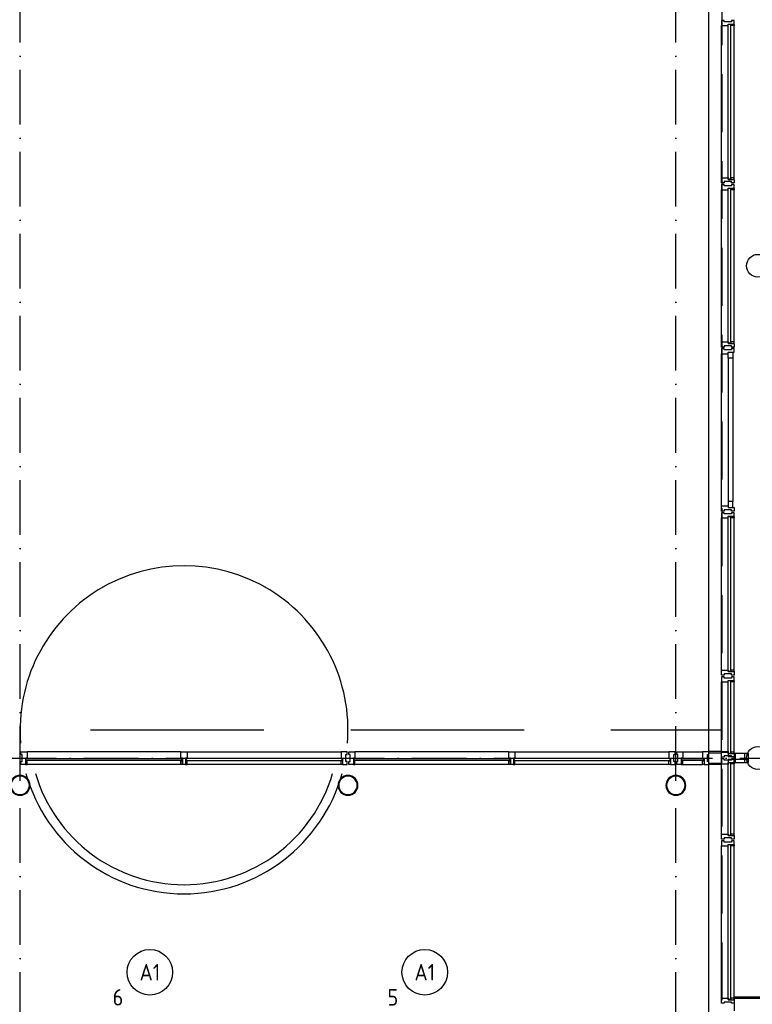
# Model space of a CAD drawing. Header units: millimetres. Extents: x -6587 to 112313, y 244 to 84344.
# Tile 28 of 55: x 41870 to 49914, y 55203 to 66005. Entities that reach past the tile are written whole.
import ezdxf
from ezdxf.enums import TextEntityAlignment as Align

# ---------------------------------------------------------------- set-up
doc = ezdxf.new("R2010")
doc.units = ezdxf.units.MM
doc.header["$LTSCALE"] = 100
doc.linetypes.add('DASHDOT', pattern=[9, 6, -1.5, 0, -1.5])
doc.linetypes.add('HIDDEN', pattern=[9.525, 6.35, -3.175])
doc.layers.get('0').update_dxf_attribs({"linetype": 'CONTINUOUS'})
for name, color, linetype in [('AL$1----_ALGEMEEN', 7, 'CONTINUOUS'), ('AL$7----_STRAMIEN', 1, 'DASHDOT'), ('AL21----_BUITENWAND', 4, 'CONTINUOUS'), ('AL22----_BINNENWAND', 7, 'CONTINUOUS'), ('AL28----_KONSTRUKTIE', 3, 'CONTINUOUS'), ('AL31----_BUITENKOZ', 7, 'CONTINUOUS'), ('AL32----_BINNENKOZ', 7, 'CONTINUOUS'), ('ALXAX---_TEGELWERK', 1, 'CONTINUOUS'), ('ALXOU---_GLAS', 7, 'CONTINUOUS'), ('EB63101-_ATTRIB', 2, 'CONTINUOUS'), ('EL63101-_LICHT-ARM', 3, 'CONTINUOUS'), ('LIJN070', 130, 'CONTINUOUS')]:
    doc.layers.add(name, color=color, linetype=linetype)
doc.styles.add('1_8', font='iso', dxfattribs={"width": 0.7, "height": 1.8})

# ---------------------------------------------------------------- blocks, each defined once
blk = doc.blocks.new('ES3G00')
blk.add_circle((0, 0), 2.5)
at = {"color": 6, "style": '1_8'}
for tag, flags, p in [('SCHAK', 8, (3.5, 2.75)), ('A_CODE', 8, (0, 0)), ('GROEP', 8, (-3.5, -2.75)), ('KAST', 9, (3.5, -2.75))]:
    blk.add_attdef(tag, text='', height=1.8, dxfattribs=dict(at, flags=flags)).set_placement(p, align=Align.MIDDLE)

msp = doc.modelspace()

# ---------------------------------------------------------------- linework, layer by layer
at = {"layer": 'AL$1----_ALGEMEEN', "color": 8}
for radius, start, end in [(1800, 355.27617, 184.72383), (1800, 195.43296, 344.56767), (1700, 196.36551, 343.63513)]:
    msp.add_arc((43674.8, 58215), radius, start, end, dxfattribs=at)
at = {"layer": 'AL$7----_STRAMIEN', "color": 1}
for p, q in [((41874.8, 40552.4), (41874.8, 76734.4)), ((49074.8, 40552.4), (49074.8, 76734.4)), ((26373, 57905), (98018.3, 57905))]:
    msp.add_line(p, q, dxfattribs=at)
at = {"layer": 'AL21----_BUITENWAND', "color": 8}
msp.add_line((49434.8, 53414), (49434.8, 75845), dxfattribs=at)
at = {"layer": 'AL21----_BUITENWAND', "color": 8, "linetype": 'HIDDEN', "ltscale": 3}
msp.add_line((34074.8, 58215), (49574.8, 58215), dxfattribs=at)
at = {"layer": 'AL22----_BINNENWAND', "color": 8, "linetype": 'Continuous'}
for p, q in [((49714.8, 57955), (49714.8, 57855)), ((49872, 57955), (49714.8, 57955)), ((49872, 57855), (49872, 57955)), ((49714.8, 57855), (49872, 57855)), ((64459.8, 55265), (49714.8, 55265))]:
    msp.add_line(p, q, dxfattribs=at)
at = {"layer": 'AL22----_BINNENWAND', "color": 8}
for p, q in [((64474.9, 55280), (49714.8, 55280)), ((49714.8, 55280), (49714.8, 55130))]:
    msp.add_line(p, q, dxfattribs=at)
at = {"layer": 'AL28----_KONSTRUKTIE', "color": 8}
for points in [[(41984.4, 57605, 1), (41765.3, 57605, 1)], [(41976.4, 57605, 1), (41773.3, 57605, 1)]]:
    msp.add_lwpolyline(points, format="xyb", close=True, dxfattribs=at)
for centre in [(49974.8, 63305), (49974.8, 57905)]:
    msp.add_circle(centre, 125, dxfattribs=at)
for centre, radius, start, end in [((45474.8, 57605), 109.5, 0, 180), ((45474.8, 57605), 101.5, 0, 180), ((49074.8, 57605), 109.5, 0, 180), ((49074.8, 57605), 101.5, 0, 180), ((45474.8, 57605), 109.5, 180, 0), ((45474.8, 57605), 101.5, 180, 0), ((49074.8, 57605), 109.5, 180, 0), ((49074.8, 57605), 101.5, 180, 0)]:
    msp.add_arc(centre, radius, start, end, dxfattribs=at)
at = {"layer": 'AL31----_BUITENKOZ', "color": 8, "linetype": 'Continuous'}
for p, q in [((49581.8, 64196), (49575.8, 64196)), ((49575.8, 64196), (49575.8, 64177.1)), ((49575.8, 64177.1), (49575.8, 64140)), ((49595.8, 64196), (49581.8, 64196)), ((49604.8, 64196), (49595.8, 64196)), ((49595.8, 64196), (49595.8, 64196)), ((49604.8, 64182), (49604.8, 64196)), ((49684.8, 64182), (49604.8, 64182)), ((49694.8, 64196), (49684.8, 64196)), ((49684.8, 64196), (49684.8, 64182)), ((49708.8, 64196), (49694.8, 64196)), ((49694.8, 64196), (49694.8, 64196)), ((49714.8, 64196), (49708.8, 64196)), ((49714.8, 64157), (49714.8, 64196)), ((49575.8, 64140), (49582.8, 64140)), ((49582.8, 64140), (49586.8, 64140)), ((49586.8, 64140), (49594.8, 64140)), ((49594.8, 64140), (49647.8, 64140)), ((49647.8, 64140), (49647.8, 64157)), ((49647.8, 64157), (49714.8, 64157)), ((49677.8, 64157), (49709.8, 64157)), ((49677.8, 64140), (49677.8, 64157)), ((49714.8, 64140), (49677.8, 64140)), ((49709.8, 64157), (49709.8, 64152)), ((49709.8, 64152), (49714.8, 64152)), ((49714.8, 64152), (49714.8, 64140)), ((49575.8, 62432.9), (49575.8, 62470)), ((49575.8, 62470), (49582.8, 62470)), ((49582.8, 62470), (49586.8, 62470)), ((49586.8, 62470), (49594.8, 62470)), ((49594.8, 62470), (49647.8, 62470)), ((49647.8, 62470), (49647.8, 62453)), ((49647.8, 62453), (49714.8, 62453)), ((49714.8, 62470), (49677.8, 62470)), ((49677.8, 62470), (49677.8, 62453)), ((49677.8, 62453), (49709.8, 62453)), ((49709.8, 62453), (49709.8, 62458)), ((49709.8, 62458), (49714.8, 62458)), ((49714.8, 62458), (49714.8, 62470)), ((49714.8, 62453), (49714.8, 62414)), ((49575.8, 62414), (49575.8, 62432.9)), ((49581.8, 62414), (49575.8, 62414)), ((49581.8, 62396), (49575.8, 62396)), ((49575.8, 62396), (49575.8, 62377.1)), ((49575.8, 62377.1), (49575.8, 62340)), ((49575.8, 62340), (49582.8, 62340)), ((49595.3, 62414), (49581.8, 62414)), ((49595.8, 62396), (49581.8, 62396)), ((49582.8, 62340), (49586.8, 62340)), ((49586.8, 62340), (49594.8, 62340)), ((49594.8, 62340), (49647.8, 62340)), ((49605.3, 62414), (49595.3, 62414)), ((49595.3, 62414), (49595.3, 62414)), ((49604.8, 62396), (49595.8, 62396)), ((49595.8, 62396), (49595.8, 62396)), ((49604.8, 62382), (49604.8, 62396)), ((49684.8, 62382), (49604.8, 62382)), ((49685.3, 62428), (49605.3, 62428)), ((49605.3, 62428), (49605.3, 62414)), ((49647.8, 62340), (49647.8, 62357)), ((49647.8, 62357), (49714.8, 62357)), ((49647.8, 62357), (49701.8, 62357)), ((49647.8, 62290), (49647.8, 62357)), ((49694.8, 62396), (49684.8, 62396)), ((49684.8, 62396), (49684.8, 62382)), ((49685.3, 62414), (49685.3, 62428)), ((49694.8, 62414), (49685.3, 62414)), ((49708.8, 62414), (49694.8, 62414)), ((49694.8, 62414), (49694.8, 62414)), ((49708.8, 62396), (49694.8, 62396)), ((49694.8, 62396), (49694.8, 62396)), ((49701.8, 62357), (49701.8, 62290)), ((49714.8, 62414), (49708.8, 62414)), ((49714.8, 62396), (49708.8, 62396)), ((49714.8, 62357), (49714.8, 62396)), ((49701.8, 62290), (49647.8, 62290)), ((49701.8, 60720), (49647.8, 60720)), ((49647.8, 60720), (49647.8, 60653)), ((49701.8, 60653), (49701.8, 60720)), ((49575.8, 60632.9), (49575.8, 60670)), ((49575.8, 60670), (49582.8, 60670)), ((49575.8, 60614), (49575.8, 60632.9)), ((49581.8, 60614), (49575.8, 60614)), ((49595.3, 60614), (49581.8, 60614)), ((49582.8, 60670), (49586.8, 60670)), ((49586.8, 60670), (49594.8, 60670)), ((49594.8, 60670), (49647.8, 60670)), ((49605.3, 60614), (49595.3, 60614)), ((49595.3, 60614), (49595.3, 60614)), ((49685.3, 60628), (49605.3, 60628)), ((49605.3, 60628), (49605.3, 60614)), ((49647.8, 60670), (49647.8, 60653)), ((49647.8, 60653), (49714.8, 60653)), ((49647.8, 60653), (49701.8, 60653)), ((49685.3, 60614), (49685.3, 60628)), ((49694.8, 60614), (49685.3, 60614)), ((49708.8, 60614), (49694.8, 60614)), ((49694.8, 60614), (49694.8, 60614)), ((49714.8, 60614), (49708.8, 60614)), ((49714.8, 60653), (49714.8, 60614)), ((49581.8, 60596), (49575.8, 60596)), ((49575.8, 60596), (49575.8, 60577.1)), ((49575.8, 60577.1), (49575.8, 60540)), ((49575.8, 60540), (49582.8, 60540)), ((49595.8, 60596), (49581.8, 60596)), ((49582.8, 60540), (49586.8, 60540)), ((49586.8, 60540), (49594.8, 60540)), ((49594.8, 60540), (49647.8, 60540)), ((49604.8, 60596), (49595.8, 60596)), ((49595.8, 60596), (49595.8, 60596)), ((49604.8, 60582), (49604.8, 60596)), ((49684.8, 60582), (49604.8, 60582)), ((49647.8, 60540), (49647.8, 60557)), ((49647.8, 60557), (49714.8, 60557)), ((49677.8, 60557), (49709.8, 60557)), ((49677.8, 60540), (49677.8, 60557)), ((49714.8, 60540), (49677.8, 60540)), ((49694.8, 60596), (49684.8, 60596)), ((49684.8, 60596), (49684.8, 60582)), ((49708.8, 60596), (49694.8, 60596)), ((49694.8, 60596), (49694.8, 60596)), ((49714.8, 60596), (49708.8, 60596)), ((49709.8, 60557), (49709.8, 60552)), ((49709.8, 60552), (49714.8, 60552)), ((49714.8, 60557), (49714.8, 60596)), ((49714.8, 60552), (49714.8, 60540)), ((49575.8, 58832.9), (49575.8, 58870)), ((49575.8, 58870), (49582.8, 58870)), ((49575.8, 58814), (49575.8, 58832.9)), ((49581.8, 58814), (49575.8, 58814)), ((49581.8, 58796), (49575.8, 58796)), ((49575.8, 58796), (49575.8, 58777.1)), ((49575.8, 58777.1), (49575.8, 58740)), ((49595.3, 58814), (49581.8, 58814)), ((49595.8, 58796), (49581.8, 58796)), ((49582.8, 58870), (49586.8, 58870)), ((49586.8, 58870), (49594.8, 58870)), ((49594.8, 58870), (49647.8, 58870)), ((49605.3, 58814), (49595.3, 58814)), ((49595.3, 58814), (49595.3, 58814)), ((49604.8, 58796), (49595.8, 58796)), ((49595.8, 58796), (49595.8, 58796)), ((49604.8, 58782), (49604.8, 58796)), ((49684.8, 58782), (49604.8, 58782)), ((49685.3, 58828), (49605.3, 58828)), ((49605.3, 58828), (49605.3, 58814)), ((49647.8, 58870), (49647.8, 58853)), ((49647.8, 58853), (49714.8, 58853)), ((49714.8, 58870), (49677.8, 58870)), ((49677.8, 58870), (49677.8, 58853)), ((49677.8, 58853), (49709.8, 58853)), ((49694.8, 58796), (49684.8, 58796)), ((49684.8, 58796), (49684.8, 58782)), ((49685.3, 58814), (49685.3, 58828)), ((49694.8, 58814), (49685.3, 58814)), ((49708.8, 58814), (49694.8, 58814)), ((49694.8, 58814), (49694.8, 58814)), ((49708.8, 58796), (49694.8, 58796)), ((49694.8, 58796), (49694.8, 58796)), ((49714.8, 58814), (49708.8, 58814)), ((49714.8, 58796), (49708.8, 58796)), ((49709.8, 58853), (49709.8, 58858)), ((49709.8, 58858), (49714.8, 58858)), ((49714.8, 58858), (49714.8, 58870)), ((49714.8, 58853), (49714.8, 58814)), ((49714.8, 58757), (49714.8, 58796)), ((49575.8, 58740), (49582.8, 58740)), ((49582.8, 58740), (49586.8, 58740)), ((49586.8, 58740), (49594.8, 58740)), ((49594.8, 58740), (49647.8, 58740)), ((49647.8, 58740), (49647.8, 58757)), ((49647.8, 58757), (49714.8, 58757)), ((49677.8, 58757), (49709.8, 58757)), ((49677.8, 58740), (49677.8, 58757)), ((49714.8, 58740), (49677.8, 58740)), ((49709.8, 58757), (49709.8, 58752)), ((49709.8, 58752), (49714.8, 58752)), ((49714.8, 58752), (49714.8, 58740)), ((49575.8, 57932.9), (49575.8, 57970)), ((49575.8, 57970), (49582.8, 57970)), ((49575.8, 57914), (49575.8, 57932.9)), ((49581.8, 57914), (49575.8, 57914)), ((49595.3, 57914), (49581.8, 57914)), ((49582.8, 57970), (49586.8, 57970)), ((49586.8, 57970), (49594.8, 57970)), ((49594.8, 57970), (49647.8, 57970)), ((49604.8, 57914), (49595.3, 57914)), ((49595.3, 57914), (49595.3, 57914)), ((49684.8, 57928), (49604.8, 57928)), ((49604.8, 57928), (49604.8, 57914)), ((49647.8, 57970), (49647.8, 57953)), ((49647.8, 57953), (49714.8, 57953)), ((49714.8, 57970), (49677.8, 57970)), ((49677.8, 57970), (49677.8, 57953)), ((49677.8, 57953), (49709.8, 57953)), ((49684.8, 57914), (49684.8, 57928)), ((49694.8, 57914), (49684.8, 57914)), ((49708.8, 57914), (49694.8, 57914)), ((49694.8, 57914), (49694.8, 57914)), ((49714.8, 57914), (49708.8, 57914)), ((49709.8, 57953), (49709.8, 57958)), ((49709.8, 57958), (49714.8, 57958)), ((49714.8, 57958), (49714.8, 57970)), ((49714.8, 57953), (49714.8, 57914)), ((49581.8, 57896), (49575.8, 57896)), ((49575.8, 57896), (49575.8, 57877.1)), ((49575.8, 57877.1), (49575.8, 57840)), ((49575.8, 57840), (49582.8, 57840)), ((49595.8, 57896), (49581.8, 57896)), ((49582.8, 57840), (49586.8, 57840)), ((49586.8, 57840), (49594.8, 57840)), ((49594.8, 57840), (49647.8, 57840)), ((49604.8, 57896), (49595.8, 57896)), ((49595.8, 57896), (49595.8, 57896)), ((49604.8, 57882), (49604.8, 57896)), ((49684.8, 57882), (49604.8, 57882)), ((49647.8, 57840), (49647.8, 57857)), ((49647.8, 57857), (49714.8, 57857)), ((49677.8, 57857), (49709.8, 57857)), ((49677.8, 57840), (49677.8, 57857)), ((49714.8, 57840), (49677.8, 57840)), ((49694.8, 57896), (49684.8, 57896)), ((49684.8, 57896), (49684.8, 57882)), ((49708.8, 57896), (49694.8, 57896)), ((49694.8, 57896), (49694.8, 57896)), ((49714.8, 57896), (49708.8, 57896)), ((49709.8, 57857), (49709.8, 57852)), ((49709.8, 57852), (49714.8, 57852)), ((49714.8, 57857), (49714.8, 57896)), ((49714.8, 57852), (49714.8, 57840)), ((49575.8, 57032.9), (49575.8, 57070)), ((49575.8, 57070), (49582.8, 57070)), ((49582.8, 57070), (49586.8, 57070)), ((49586.8, 57070), (49594.8, 57070)), ((49594.8, 57070), (49647.8, 57070)), ((49647.8, 57070), (49647.8, 57053)), ((49647.8, 57053), (49714.8, 57053)), ((49714.8, 57070), (49677.8, 57070)), ((49677.8, 57070), (49677.8, 57053)), ((49677.8, 57053), (49709.8, 57053)), ((49709.8, 57053), (49709.8, 57058)), ((49709.8, 57058), (49714.8, 57058)), ((49714.8, 57058), (49714.8, 57070)), ((49714.8, 57053), (49714.8, 57014)), ((49575.8, 57014), (49575.8, 57032.9)), ((49581.8, 57014), (49575.8, 57014)), ((49581.8, 56996), (49575.8, 56996)), ((49575.8, 56996), (49575.8, 56977.1)), ((49575.8, 56977.1), (49575.8, 56940)), ((49575.8, 56940), (49582.8, 56940)), ((49595.3, 57014), (49581.8, 57014)), ((49595.8, 56996), (49581.8, 56996)), ((49582.8, 56940), (49586.8, 56940)), ((49586.8, 56940), (49594.8, 56940)), ((49594.8, 56940), (49647.8, 56940)), ((49604.8, 57014), (49595.3, 57014)), ((49595.3, 57014), (49595.3, 57014)), ((49604.8, 56996), (49595.8, 56996)), ((49595.8, 56996), (49595.8, 56996)), ((49684.8, 57028), (49604.8, 57028)), ((49604.8, 57028), (49604.8, 57014)), ((49604.8, 56982), (49604.8, 56996)), ((49684.8, 56982), (49604.8, 56982)), ((49647.8, 56940), (49647.8, 56957)), ((49647.8, 56957), (49714.8, 56957)), ((49677.8, 56957), (49709.8, 56957)), ((49677.8, 56940), (49677.8, 56957)), ((49714.8, 56940), (49677.8, 56940)), ((49684.8, 57014), (49684.8, 57028)), ((49694.8, 57014), (49684.8, 57014)), ((49694.8, 56996), (49684.8, 56996)), ((49684.8, 56996), (49684.8, 56982)), ((49708.8, 57014), (49694.8, 57014)), ((49694.8, 57014), (49694.8, 57014)), ((49708.8, 56996), (49694.8, 56996)), ((49694.8, 56996), (49694.8, 56996)), ((49714.8, 57014), (49708.8, 57014)), ((49714.8, 56996), (49708.8, 56996)), ((49709.8, 56957), (49709.8, 56952)), ((49709.8, 56952), (49714.8, 56952)), ((49714.8, 56957), (49714.8, 56996)), ((49714.8, 56952), (49714.8, 56940))]:
    msp.add_line(p, q, dxfattribs=at)
at = {"layer": 'AL31----_BUITENKOZ', "color": 8}
for p, q in [((49575.8, 62470), (49575.8, 64140)), ((49714.8, 62470), (49714.8, 64140)), ((49575.8, 60670), (49575.8, 62340)), ((49647.8, 62290), (49647.8, 60720)), ((49701.8, 62290), (49701.8, 60720)), ((49575.8, 58870), (49575.8, 60540)), ((49714.8, 58870), (49714.8, 60540)), ((49575.8, 57970), (49575.8, 58740)), ((49714.8, 57970), (49714.8, 58740)), ((43708.3, 57974.4), (45398.8, 57974.4)), ((45465.8, 57974.4), (45398.8, 57974.4)), ((45398.8, 57974.4), (45398.8, 57902.4)), ((45398.8, 57898.4), (45398.8, 57902.4)), ((45398.8, 57902.4), (45415.8, 57902.4)), ((45398.8, 57902.4), (45415.8, 57902.4)), ((45415.8, 57902.4), (45415.8, 57873.4)), ((45415.8, 57902.4), (45415.8, 57835.4)), ((45451.8, 57864.9), (45451.8, 57944.9)), ((45451.8, 57944.9), (45465.8, 57944.9)), ((45465.8, 57944.9), (45465.8, 57974.4)), ((45483.8, 57944.9), (45483.8, 57974.4)), ((45483.8, 57974.4), (45550.8, 57974.4)), ((45497.8, 57944.9), (45483.8, 57944.9)), ((45497.8, 57864.9), (45497.8, 57944.9)), ((45550.8, 57902.4), (45533.8, 57902.4)), ((45533.8, 57902.4), (45533.8, 57835.4)), ((45550.8, 57902.4), (45533.8, 57902.4)), ((45533.8, 57902.4), (45533.8, 57873.4)), ((47241.3, 57974.4), (45550.8, 57974.4)), ((45550.8, 57974.4), (45550.8, 57902.4)), ((45550.8, 57898.4), (45550.8, 57902.4)), ((47241.3, 57902.4), (47241.3, 57974.4)), ((47241.3, 57974.4), (47308.3, 57974.4)), ((47258.3, 57902.4), (47241.3, 57902.4)), ((47241.3, 57898.4), (47241.3, 57902.4)), ((47241.3, 57902.4), (47258.3, 57902.4)), ((47258.3, 57835.4), (47258.3, 57902.4)), ((47258.3, 57902.4), (47258.3, 57873.4)), ((47308.3, 57902.4), (47291.3, 57902.4)), ((47291.3, 57902.4), (47291.3, 57873.4)), ((47308.3, 57902.4), (47291.3, 57902.4)), ((47291.3, 57902.4), (47291.3, 57835.4)), ((47308.3, 57974.4), (48998.8, 57974.4)), ((47308.3, 57974.4), (47308.3, 57902.4)), ((47308.3, 57898.4), (47308.3, 57902.4)), ((49065.8, 57974.4), (48998.8, 57974.4)), ((48998.8, 57974.4), (48998.8, 57902.4)), ((48998.8, 57898.4), (48998.8, 57902.4)), ((48998.8, 57902.4), (49015.8, 57902.4)), ((48998.8, 57902.4), (49015.8, 57902.4)), ((49015.8, 57902.4), (49015.8, 57873.4)), ((49015.8, 57902.4), (49015.8, 57835.4)), ((49051.8, 57864.9), (49051.8, 57944.9)), ((49051.8, 57944.9), (49065.8, 57944.9)), ((49065.8, 57944.9), (49065.8, 57974.4)), ((49083.8, 57944.9), (49083.8, 57974.4)), ((49083.8, 57974.4), (49150.8, 57974.4)), ((49097.8, 57944.9), (49083.8, 57944.9)), ((49097.8, 57864.9), (49097.8, 57944.9)), ((49150.8, 57902.4), (49133.8, 57902.4)), ((49133.8, 57902.4), (49133.8, 57873.4)), ((49150.8, 57902.4), (49133.8, 57902.4)), ((49133.8, 57902.4), (49133.8, 57835.4)), ((49150.8, 57974.4), (49367.8, 57974.4)), ((49150.8, 57974.4), (49150.8, 57902.4)), ((49150.8, 57898.4), (49150.8, 57902.4)), ((49434.8, 57974.4), (49367.8, 57974.4)), ((49367.8, 57974.4), (49367.8, 57902.4)), ((49367.8, 57898.4), (49367.8, 57902.4)), ((49367.8, 57902.4), (49384.8, 57902.4)), ((49367.8, 57902.4), (49384.8, 57902.4)), ((49384.8, 57902.4), (49384.8, 57873.4)), ((49384.8, 57902.4), (49384.8, 57835.4)), ((49420.8, 57864.9), (49420.8, 57944.9)), ((49420.8, 57944.9), (49434.8, 57944.9)), ((49434.8, 57975), (49434.8, 57960)), ((49575.8, 57975), (49434.8, 57975)), ((49434.8, 57944.9), (49434.8, 57974.4)), ((49434.8, 57960), (49575.8, 57960)), ((49575.8, 57960), (49575.8, 57975)), ((45398.8, 57835.4), (43708.3, 57835.4)), ((45411.8, 57898.4), (45398.8, 57898.4)), ((45398.8, 57873.4), (45398.8, 57877.4)), ((45398.8, 57877.4), (45411.8, 57877.4)), ((45398.8, 57835.4), (45398.8, 57873.4)), ((45398.8, 57873.4), (45415.8, 57873.4)), ((45415.8, 57873.4), (45398.8, 57873.4)), ((45415.8, 57835.4), (45398.8, 57835.4)), ((45411.8, 57877.4), (45411.8, 57898.4)), ((45415.8, 57873.4), (45415.8, 57835.4)), ((45415.8, 57835.4), (45465.8, 57835.4)), ((45465.8, 57864.9), (45451.8, 57864.9)), ((45465.8, 57835.4), (45465.8, 57864.9)), ((45483.8, 57835.4), (45483.8, 57864.9)), ((45483.8, 57864.9), (45497.8, 57864.9)), ((45533.8, 57835.4), (45483.8, 57835.4)), ((45533.8, 57873.4), (45533.8, 57835.4)), ((45550.8, 57873.4), (45533.8, 57873.4)), ((45533.8, 57873.4), (45550.8, 57873.4)), ((45533.8, 57835.4), (45550.8, 57835.4)), ((45537.8, 57877.4), (45537.8, 57898.4)), ((45537.8, 57898.4), (45550.8, 57898.4)), ((45550.8, 57877.4), (45537.8, 57877.4)), ((45550.8, 57873.4), (45550.8, 57877.4)), ((45550.8, 57835.4), (45550.8, 57873.4)), ((47241.3, 57835.4), (45550.8, 57835.4)), ((47254.3, 57898.4), (47241.3, 57898.4)), ((47241.3, 57873.4), (47241.3, 57877.4)), ((47241.3, 57877.4), (47254.3, 57877.4)), ((47258.3, 57873.4), (47241.3, 57873.4)), ((47241.3, 57835.4), (47241.3, 57873.4)), ((47241.3, 57873.4), (47258.3, 57873.4)), ((47258.3, 57835.4), (47241.3, 57835.4)), ((47254.3, 57877.4), (47254.3, 57898.4)), ((47258.3, 57873.4), (47258.3, 57835.4)), ((47291.3, 57835.4), (47258.3, 57835.4)), ((47291.3, 57873.4), (47308.3, 57873.4)), ((47291.3, 57873.4), (47291.3, 57835.4)), ((47308.3, 57873.4), (47291.3, 57873.4)), ((47291.3, 57835.4), (47308.3, 57835.4)), ((47295.3, 57877.4), (47295.3, 57898.4)), ((47295.3, 57898.4), (47308.3, 57898.4)), ((47308.3, 57877.4), (47295.3, 57877.4)), ((47308.3, 57873.4), (47308.3, 57877.4)), ((47308.3, 57835.4), (47308.3, 57873.4)), ((48998.8, 57835.4), (47308.3, 57835.4)), ((49011.8, 57898.4), (48998.8, 57898.4)), ((48998.8, 57873.4), (48998.8, 57877.4)), ((48998.8, 57877.4), (49011.8, 57877.4)), ((48998.8, 57835.4), (48998.8, 57873.4)), ((48998.8, 57873.4), (49015.8, 57873.4)), ((49015.8, 57873.4), (48998.8, 57873.4)), ((49015.8, 57835.4), (48998.8, 57835.4)), ((49011.8, 57877.4), (49011.8, 57898.4)), ((49015.8, 57873.4), (49015.8, 57835.4)), ((49015.8, 57835.4), (49065.8, 57835.4)), ((49065.8, 57864.9), (49051.8, 57864.9)), ((49065.8, 57835.4), (49065.8, 57864.9)), ((49083.8, 57835.4), (49083.8, 57864.9)), ((49083.8, 57864.9), (49097.8, 57864.9)), ((49133.8, 57835.4), (49083.8, 57835.4)), ((49133.8, 57873.4), (49133.8, 57835.4)), ((49150.8, 57873.4), (49133.8, 57873.4)), ((49133.8, 57873.4), (49150.8, 57873.4)), ((49133.8, 57835.4), (49150.8, 57835.4)), ((49137.8, 57877.4), (49137.8, 57898.4)), ((49137.8, 57898.4), (49150.8, 57898.4)), ((49150.8, 57877.4), (49137.8, 57877.4)), ((49150.8, 57873.4), (49150.8, 57877.4)), ((49150.8, 57835.4), (49150.8, 57873.4)), ((49150.8, 57835.4), (49367.8, 57835.4)), ((49380.8, 57898.4), (49367.8, 57898.4)), ((49367.8, 57873.4), (49367.8, 57877.4)), ((49367.8, 57877.4), (49380.8, 57877.4)), ((49367.8, 57835.4), (49367.8, 57873.4)), ((49367.8, 57873.4), (49384.8, 57873.4)), ((49384.8, 57873.4), (49367.8, 57873.4)), ((49384.8, 57835.4), (49367.8, 57835.4)), ((49380.8, 57877.4), (49380.8, 57898.4)), ((49384.8, 57873.4), (49384.8, 57835.4)), ((49384.8, 57835.4), (49434.8, 57835.4)), ((49434.8, 57864.9), (49420.8, 57864.9)), ((49434.8, 57835.4), (49434.8, 57864.9)), ((49434.8, 57834.7), (49434.8, 57849.7)), ((49434.8, 57849.7), (49575.8, 57849.7)), ((49575.8, 57834.7), (49434.8, 57834.7)), ((49575.8, 57849.7), (49575.8, 57834.7)), ((49575.8, 57070), (49575.8, 57840)), ((49714.8, 57070), (49714.8, 57840)), ((49575.8, 55270), (49575.8, 56940)), ((49714.8, 55270), (49714.8, 56940))]:
    msp.add_line(p, q, dxfattribs=at)
at = {"layer": 'AL31----_BUITENKOZ', "color": 8, "linetype": 'Continuous'}
for points in [[(49714.8, 65957), (49714.8, 65996), (49708.8, 65996), (49694.8, 65996), (49694.8, 65996), (49684.8, 65996), (49684.8, 65982), (49604.8, 65982), (49604.8, 65996), (49595.8, 65996), (49595.8, 65996), (49581.8, 65996), (49575.8, 65996), (49575.8, 65977.1), (49575.8, 65940), (49582.8, 65940), (49586.8, 65940), (49594.8, 65940), (49647.8, 65940), (49647.8, 65957)], [(49677.8, 65957), (49709.8, 65957), (49709.8, 65952), (49714.8, 65952), (49714.8, 65940), (49677.8, 65940)], [(49714.8, 64253), (49714.8, 64214), (49708.8, 64214), (49694.8, 64214), (49694.8, 64214), (49685.3, 64214), (49685.3, 64228), (49605.3, 64228), (49605.3, 64214), (49595.3, 64214), (49595.3, 64214), (49581.8, 64214), (49575.8, 64214), (49575.8, 64232.9), (49575.8, 64270), (49582.8, 64270), (49586.8, 64270), (49594.8, 64270), (49647.8, 64270), (49647.8, 64253)], [(49677.8, 64253), (49709.8, 64253), (49709.8, 64258), (49714.8, 64258), (49714.8, 64270), (49677.8, 64270)], [(49714.8, 55253), (49714.8, 55214), (49708.8, 55214), (49694.8, 55214), (49694.8, 55214), (49685.3, 55214), (49685.3, 55228), (49605.3, 55228), (49605.3, 55214), (49595.3, 55214), (49595.3, 55214), (49581.8, 55214), (49575.8, 55214), (49575.8, 55232.9), (49575.8, 55270), (49582.8, 55270), (49586.8, 55270), (49594.8, 55270), (49647.8, 55270), (49647.8, 55253)], [(49677.8, 55253), (49709.8, 55253), (49709.8, 55258), (49714.8, 55258), (49714.8, 55270), (49677.8, 55270)]]:
    msp.add_lwpolyline(points, close=True, dxfattribs=at)
at = {"layer": 'AL31----_BUITENKOZ', "color": 8}
for points in [[(49575.8, 64270), (49575.8, 65940)], [(49714.8, 64270), (49714.8, 65940)], [(43641.3, 57974.4), (41950.8, 57974.4)], [(43641.3, 57835.4), (41950.8, 57835.4)]]:
    msp.add_lwpolyline(points, dxfattribs=at)
for points in [[(41950.8, 57902.4), (41933.8, 57902.4), (41933.8, 57835.4), (41883.8, 57835.4), (41883.8, 57864.9), (41897.8, 57864.9), (41897.8, 57944.9), (41883.8, 57944.9), (41883.8, 57974.4), (41950.8, 57974.4)], [(41950.8, 57873.4), (41950.8, 57877.4), (41937.8, 57877.4), (41937.8, 57898.4), (41950.8, 57898.4), (41950.8, 57902.4), (41933.8, 57902.4), (41933.8, 57873.4)], [(43708.3, 57974.4), (43708.3, 57902.4), (43691.3, 57902.4), (43691.3, 57835.4), (43658.3, 57835.4), (43658.3, 57902.4), (43641.3, 57902.4), (43641.3, 57974.4)], [(43641.3, 57873.4), (43641.3, 57877.4), (43654.3, 57877.4), (43654.3, 57898.4), (43641.3, 57898.4), (43641.3, 57902.4), (43658.3, 57902.4), (43658.3, 57873.4)], [(43708.3, 57873.4), (43708.3, 57877.4), (43695.3, 57877.4), (43695.3, 57898.4), (43708.3, 57898.4), (43708.3, 57902.4), (43691.3, 57902.4), (43691.3, 57873.4)], [(41933.8, 57873.4), (41933.8, 57835.4), (41950.8, 57835.4), (41950.8, 57873.4)], [(43658.3, 57873.4), (43658.3, 57835.4), (43641.3, 57835.4), (43641.3, 57873.4)], [(43691.3, 57873.4), (43691.3, 57835.4), (43708.3, 57835.4), (43708.3, 57873.4)]]:
    msp.add_lwpolyline(points, close=True, dxfattribs=at)
at = {"layer": 'AL32----_BINNENKOZ', "color": 8}
for p, q in [((49575.8, 57836), (49575.8, 57975)), ((49575.8, 57975), (49649.8, 57975)), ((49649.8, 57975), (49649.8, 57921.5)), ((49649.8, 57921.5), (49714.8, 57921.5)), ((49714.8, 57921.5), (49714.8, 57888.5)), ((49714.8, 57921.5), (49714.8, 57888.5)), ((49649.8, 57836), (49575.8, 57836)), ((49714.8, 57888.5), (49649.8, 57888.5)), ((49649.8, 57888.5), (49649.8, 57836))]:
    msp.add_line(p, q, dxfattribs=at)
at = {"layer": 'ALXAX---_TEGELWERK', "color": 8}
for p, q in [((49731, 57855), (49731, 57955)), ((49831, 57855), (49831, 57955)), ((49714.8, 57893.5), (49872, 57893.5))]:
    msp.add_line(p, q, dxfattribs=at)
at = {"layer": 'ALXOU---_GLAS', "color": 8}
for p, q in [((49649.8, 64155), (49675.8, 64155)), ((49649.8, 62455), (49649.8, 64155)), ((49675.8, 64155), (49675.8, 62455)), ((49675.8, 62455), (49649.8, 62455)), ((49649.8, 60555), (49675.8, 60555)), ((49649.8, 58855), (49649.8, 60555)), ((49675.8, 60555), (49675.8, 58855)), ((49675.8, 58855), (49649.8, 58855)), ((49649.8, 58755), (49675.8, 58755)), ((49649.8, 57955), (49649.8, 58755)), ((49675.8, 58755), (49675.8, 57955)), ((49675.8, 57955), (49649.8, 57955)), ((43695.3, 57898.4), (43695.3, 57877.4)), ((45411.8, 57898.4), (43695.3, 57898.4)), ((43695.3, 57877.4), (45411.8, 57877.4)), ((45411.8, 57877.4), (45411.8, 57898.4)), ((45537.8, 57877.4), (45537.8, 57898.4)), ((45537.8, 57898.4), (47254.3, 57898.4)), ((47254.3, 57877.4), (45537.8, 57877.4)), ((47254.3, 57898.4), (47254.3, 57877.4)), ((47295.3, 57898.4), (47295.3, 57877.4)), ((49011.8, 57898.4), (47295.3, 57898.4)), ((47295.3, 57877.4), (49011.8, 57877.4)), ((49011.8, 57877.4), (49011.8, 57898.4)), ((49137.8, 57877.4), (49137.8, 57898.4)), ((49137.8, 57898.4), (49380.8, 57898.4)), ((49380.8, 57877.4), (49137.8, 57877.4)), ((49380.8, 57898.4), (49380.8, 57877.4)), ((49649.8, 57855), (49675.8, 57855)), ((49649.8, 57055), (49649.8, 57855)), ((49675.8, 57855), (49675.8, 57055)), ((49675.8, 57055), (49649.8, 57055)), ((49649.8, 56955), (49675.8, 56955)), ((49649.8, 55255), (49649.8, 56955)), ((49675.8, 56955), (49675.8, 55255)), ((49675.8, 55255), (49649.8, 55255))]:
    msp.add_line(p, q, dxfattribs=at)
for points in [[(49649.8, 65955), (49675.8, 65955), (49675.8, 64255), (49649.8, 64255)], [(43654.3, 57898.4), (43654.3, 57877.4), (41937.8, 57877.4), (41937.8, 57898.4)]]:
    msp.add_lwpolyline(points, close=True, dxfattribs=at)
at = {"layer": 'LIJN070', "linetype": 'HIDDEN'}
msp.add_line((49582, 53341.8), (49582, 78299.1), dxfattribs=at)

# ---------------------------------------------------------------- block references
at = {"layer": 'EL63101-_LICHT-ARM'}
ref = msp.add_blockref('ES3G00', (43299.7, 55554.4, 3500), dxfattribs=dict(at, xscale=100, yscale=100, zscale=100))
ref.add_attrib('A_CODE', 'A1', dxfattribs={"layer": 'EB63101-_ATTRIB', "color": 1, "height": 180, "style": '1_8', "flags": 8}).set_placement((43299.7, 55554.4, 3500), align=Align.MIDDLE)
ref.add_attrib('GROEP', '6', dxfattribs={"layer": 'EB63101-_ATTRIB', "color": 1, "height": 180, "style": '1_8', "flags": 8}).set_placement((42949.7, 55279.4, 3500), align=Align.MIDDLE)
ref = msp.add_blockref('ES3G00', (46317.7, 55554.4, 3500), dxfattribs=dict(at, xscale=100, yscale=100, zscale=100))
ref.add_attrib('A_CODE', 'A1', dxfattribs={"layer": 'EB63101-_ATTRIB', "color": 1, "height": 180, "style": '1_8', "flags": 8}).set_placement((46317.7, 55554.4, 3500), align=Align.MIDDLE)
ref.add_attrib('GROEP', '5', dxfattribs={"layer": 'EB63101-_ATTRIB', "color": 1, "height": 180, "style": '1_8', "flags": 8}).set_placement((45967.7, 55279.4, 3500), align=Align.MIDDLE)

doc.saveas('drawing.dxf')
